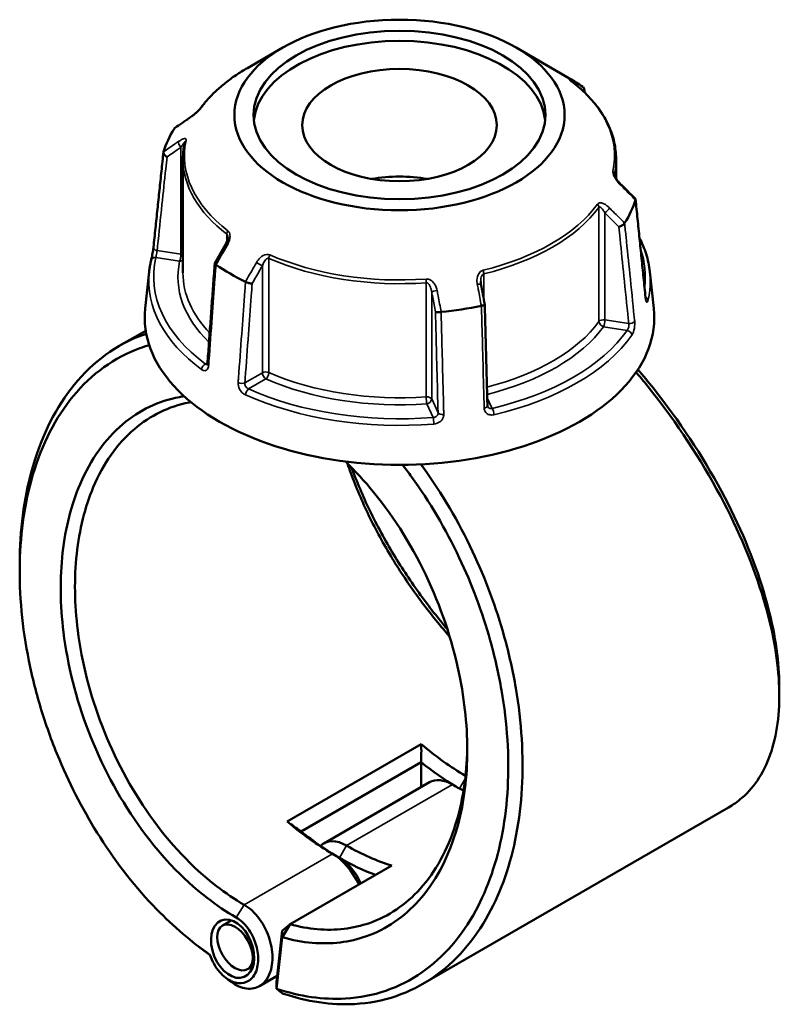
# Model space of a CAD drawing. Header units: millimetres. Extents: x 0 to 898, y 0 to 843.
# Tile 8 of 8: x 646 to 798, y 646 to 843. Entities that reach past the tile are written whole.
import ezdxf

# ---------------------------------------------------------------- set-up
doc = ezdxf.new("R2010")
doc.units = ezdxf.units.MM
doc.layers.add('Visible (ANSI)', color=7, linetype='Continuous', lineweight=50)
doc.layers.add('Visible Narrow (ANSI)', color=7, linetype='Continuous', lineweight=35)

msp = doc.modelspace()

# ---------------------------------------------------------------- linework, layer by layer
at = {"layer": 'Visible (ANSI)'}
for p, q in [((698.362, 837.268), (691.282, 833.181)), ((745.094, 837.268), (755.638, 831.181)), ((678.378, 815.025), (678.378, 792.175)), ((765.078, 815.025), (765.078, 811.07)), ((671.62, 792.407), (670.826, 785.015)), ((771.837, 792.407), (772.631, 785.015)), ((670.929, 780.586), (665.648, 777.537)), ((726.093, 697.809), (699.258, 682.316)), ((702.026, 680.335), (726.086, 694.226)), ((726.059, 689.2), (726.059, 694.179)), ((727.737, 690.169), (706.56, 677.942)), ((787.557, 685.109), (726.399, 649.799)), ((699.841, 661.745), (720.193, 673.495)), ((688.047, 662.52), (686.276, 661.497)), ((698.235, 660.428), (697.087, 650.179)), ((698.235, 660.428), (699.841, 661.745)), ((698.261, 659.141), (698.235, 660.428)), ((697.108, 648.85), (698.261, 659.141)), ((692.407, 653.351), (691.336, 652.732)), ((697.223, 651.398), (693.697, 649.362)), ((697.087, 650.179), (697.108, 648.85))]:
    msp.add_line(p, q, dxfattribs=at)
for centre, major_axis, ratio in [((721.728, 823.778), (-33.044, 0), 0.5773503), ((721.728, 823.778), (-29.214, 0), 0.5773503), ((721.728, 821.749), (-19.476, 0), 0.5773503), ((688.329, 656.84), (2.289, -5.647), 0.6499547), ((688.806, 657.115), (2.53, -4.382), 0.5773503)]:
    msp.add_ellipse(centre, major_axis=major_axis, ratio=ratio, dxfattribs=at)
for centre, major_axis, ratio, start_param, end_param in [((721.728, 821.749), (-29.214, 0), 0.5773503, 3.2017829, 6.222995), ((721.728, 811.603), (47.956, 0), 0.5773503, 0.6985143, 0.7853982), ((11610.199, -9786.587), (-14659.48, 6096.576), 0.7811628, 5.8147772, 5.8150554), ((721.728, 811.603), (-47.956, 0), 0.5773503, 5.9345021, 6.1082698), ((721.728, 800.201), (19.476, 0), 0.5773503, 1.2803998, 1.8611928), ((-9902.411, -6548.038), (-14206.863, 6689.778), 0.7840642, 4.284142, 4.2844201), ((721.728, 811.603), (47.956, 0), 0.5773503, 5.9345021, 6.1082698), ((8659.109, -3844.837), (-7989.022, -13837.393), 0.5773851, 4.7102262, 4.7104941), ((721.728, 811.603), (-47.956, 0), 0.5773503, 0.6985143, 0.872282), ((-2142.292, -2125.515), (-2406.32, 15560.051), 0.2116445, 4.867783, 4.8680464), ((721.728, 783.194), (51, 0), 0.5773503, 3.0796893, 6.3450887), ((721.728, 811.603), (-47.956, 0), 0.5773503, 1.7457119, 1.9194796), ((735.146, 736.256), (-27.5, 47.631), 0.5773503, 2.1212537, 2.3511153), ((733.732, 735.439), (28.5, -49.363), 0.5773503, 5.3062676, 5.4800857), ((732.317, 682.236), (-4.58, 7.933), 0.5773503, 5.4977871, 6.2831853), ((732.317, 734.623), (27.5, -47.631), 0.5773503, 5.4977872, 5.5551949), ((708.311, 720.763), (27.5, -47.631), 0.5773503, 5.2628463, 5.4977872), ((709.725, 721.579), (-28.5, 49.363), 0.5773503, 2.164675, 2.3561945), ((711.14, 670.009), (-4.58, 7.933), 0.5773503, 5.4977871, 6.4360615), ((711.14, 722.396), (-27.5, 47.631), 0.5773503, 2.3561945, 2.5911353), ((708.311, 668.376), (4.58, -7.933), 0.5773503, 1.405445, 2.3561945), ((709.725, 669.193), (-3.58, 6.201), 0.5773503, 4.5002247, 5.4977872), ((709.725, 721.579), (28.5, -49.363), 0.5773503, 5.4977872, 5.6779718)]:
    msp.add_ellipse(centre, major_axis=major_axis, ratio=ratio, start_param=start_param, end_param=end_param, dxfattribs=at)
for points, knots in [([(691.282, 833.181), (690.493, 832.725), (689.734, 832.251), (688.277, 831.269), (687.58, 830.761), (686.254, 829.714), (685.625, 829.174), (684.437, 828.066), (683.879, 827.498), (682.838, 826.334), (682.355, 825.739), (681.911, 825.132)], [3.14159265, 3.14159265, 3.14159265, 3.14159265, 3.21871647, 3.21871647, 3.29584029, 3.29584029, 3.37296411, 3.37296411, 3.45008793, 3.45008793, 3.52721175, 3.52721175, 3.52721175, 3.52721175]), ([(756.116, 830.567), (756.064, 830.606), (756.018, 830.642), (755.941, 830.703), (755.909, 830.729), (755.863, 830.768), (755.848, 830.781), (755.846, 830.783), (755.846, 830.783), (755.846, 830.783)], [0, 0, 0, 0, 0.027602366, 0.027602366, 0.055204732, 0.055204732, 0.082807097, 0.082807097, 0.085029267, 0.085029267, 0.085029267, 0.085029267]), ([(765.078, 815.025), (765.078, 816.155), (764.951, 817.285), (764.447, 819.519), (764.071, 820.623), (763.08, 822.784), (762.465, 823.84), (761.013, 825.888), (760.176, 826.88), (758.295, 828.786), (757.252, 829.699), (756.116, 830.567)], [0.78539816, 0.78539816, 0.78539816, 0.78539816, 0.91488186, 0.91488186, 1.04436556, 1.04436556, 1.17384925, 1.17384925, 1.30333295, 1.30333295, 1.43281665, 1.43281665, 1.43281665, 1.43281665]), ([(758.585, 828.47), (758.604, 828.503), (758.621, 828.537), (758.682, 828.675), (758.708, 828.783), (758.714, 828.991), (758.694, 829.09), (758.61, 829.264), (758.549, 829.338), (758.47, 829.396)], [0.02672899, 0.02672899, 0.02672899, 0.02672899, 0.03923257, 0.03923257, 0.07795414, 0.07795414, 0.11654258, 0.11654258, 0.15358688, 0.15358688, 0.15358688, 0.15358688]), ([(681.911, 825.132), (681.893, 825.108), (681.868, 825.076), (681.799, 824.993), (681.753, 824.939), (681.633, 824.808), (681.556, 824.728), (681.367, 824.54), (681.251, 824.43), (680.975, 824.179), (680.812, 824.039), (680.491, 823.774), (680.332, 823.649), (680.045, 823.433), (679.915, 823.34), (679.792, 823.255)], [0, 0, 0, 0, 0.02448736, 0.02448736, 0.05566303, 0.05566303, 0.09536839, 0.09536839, 0.14762195, 0.14762195, 0.21670515, 0.21670515, 0.28578835, 0.28578835, 0.345416, 0.345416, 0.345416, 0.345416]), ([(678.725, 818.256), (678.679, 818.042), (678.637, 817.828), (678.564, 817.398), (678.531, 817.183), (678.476, 816.753), (678.453, 816.537), (678.416, 816.105), (678.402, 815.89), (678.383, 815.457), (678.378, 815.241), (678.378, 815.025)], [3.80317111, 3.80317111, 3.80317111, 3.80317111, 3.82793505, 3.82793505, 3.85269899, 3.85269899, 3.87746293, 3.87746293, 3.90222688, 3.90222688, 3.92699082, 3.92699082, 3.92699082, 3.92699082]), ([(672.476, 797.295), (672.61, 798.565), (672.744, 799.834), (673.012, 802.373), (673.146, 803.642), (673.414, 806.181), (673.548, 807.45), (673.816, 809.989), (673.95, 811.258), (674.218, 813.797), (674.352, 815.066), (674.486, 816.335)], [1.2046153, 1.2046153, 1.2046153, 1.2046153, 1.6804385, 1.6804385, 2.1562616, 2.1562616, 2.6320847, 2.6320847, 3.1079078, 3.1079078, 3.5837309, 3.5837309, 3.5837309, 3.5837309]), ([(675.191, 815.386), (675.19, 815.387), (675.188, 815.388), (675.073, 815.452), (674.965, 815.527), (674.775, 815.695), (674.693, 815.786), (674.566, 815.973), (674.522, 816.068), (674.478, 816.249), (674.478, 816.332), (674.5, 816.406)], [-0.15370455, -0.15370455, -0.15370455, -0.15370455, -0.15322941, -0.15322941, -0.11408812, -0.11408812, -0.07545685, -0.07545685, -0.03695811, -0.03695811, 0, 0, 0, 0]), ([(765.927, 810.011), (765.801, 810.136), (765.678, 810.27), (765.442, 810.55), (765.33, 810.696), (765.125, 810.991), (765.031, 811.142), (764.918, 811.353), (764.885, 811.419), (764.835, 811.531), (764.816, 811.578), (764.775, 811.688), (764.758, 811.747), (764.743, 811.815), (764.74, 811.835), (764.739, 811.849), (764.739, 811.851), (764.739, 811.851)], [0, 0, 0, 0, 0.06411837, 0.06411837, 0.12823675, 0.12823675, 0.19235512, 0.19235512, 0.22276405, 0.22276405, 0.24628627, 0.24628627, 0.28310596, 0.28310596, 0.30675646, 0.30675646, 0.31680187, 0.31680187, 0.31680187, 0.31680187]), ([(768.917, 807.032), (768.934, 807.014), (768.948, 806.995), (768.979, 806.923), (768.979, 806.865), (768.957, 806.799)], [-0.053539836, -0.053539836, -0.053539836, -0.053539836, -0.036958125, -0.036958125, 0, 0, 0, 0]), ([(770.982, 787.262), (770.848, 788.572), (770.714, 789.882), (770.446, 792.503), (770.312, 793.813), (770.044, 796.433), (769.91, 797.744), (769.642, 800.364), (769.508, 801.674), (769.24, 804.294), (769.106, 805.605), (768.972, 806.915)], [1.2046153, 1.2046153, 1.2046153, 1.2046153, 1.6802146, 1.6802146, 2.1558138, 2.1558138, 2.6314131, 2.6314131, 3.1070123, 3.1070123, 3.5826116, 3.5826116, 3.5826116, 3.5826116]), ([(766.79, 802.129), (766.748, 802.058), (766.686, 801.984), (766.527, 801.835), (766.43, 801.762), (766.216, 801.627), (766.101, 801.567), (765.864, 801.465), (765.744, 801.425), (765.628, 801.397), (765.627, 801.397), (765.626, 801.396)], [-0.153587, -0.153587, -0.153587, -0.153587, -0.11654264, -0.11654264, -0.07795404, -0.07795404, -0.03923264, -0.03923264, 0, 0, 0.00047623, 0.00047623, 0.00047623, 0.00047623]), ([(687.353, 799.237), (687.353, 799.164), (687.347, 799.08), (687.321, 798.902), (687.302, 798.807), (687.251, 798.614), (687.219, 798.514), (687.146, 798.315), (687.103, 798.215), (687.009, 798.016), (686.958, 797.918), (686.902, 797.822)], [0.13801183, 0.13801183, 0.13801183, 0.13801183, 0.17949263, 0.17949263, 0.22097343, 0.22097343, 0.26245423, 0.26245423, 0.30393503, 0.30393503, 0.34541583, 0.34541583, 0.34541583, 0.34541583]), ([(769.768, 799.131), (770.302, 798.099), (770.74, 797.047), (771.455, 794.803), (771.708, 793.608), (771.837, 792.407)], [5.20761365, 5.20761365, 5.20761365, 5.20761365, 5.31604109, 5.31604109, 5.43588379, 5.43588379, 5.43588379, 5.43588379]), ([(672.012, 794.67), (672.035, 794.767), (672.062, 794.888), (672.125, 795.176), (672.16, 795.346), (672.231, 795.709), (672.267, 795.903), (672.335, 796.292), (672.367, 796.486), (672.422, 796.854), (672.445, 797.027), (672.468, 797.222), (672.472, 797.259), (672.476, 797.295)], [0, 0, 0, 0, 0.05596137, 0.05596137, 0.11691794, 0.11691794, 0.17857848, 0.17857848, 0.2397459, 0.2397459, 0.2998994, 0.2998994, 0.31481354, 0.31481354, 0.31481354, 0.31481354]), ([(671.62, 792.407), (671.636, 792.558), (671.654, 792.71), (671.695, 793.012), (671.717, 793.164), (671.765, 793.466), (671.791, 793.617), (671.848, 793.918), (671.878, 794.069), (671.942, 794.37), (671.976, 794.52), (672.012, 794.67)], [2.418097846, 2.418097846, 2.418097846, 2.418097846, 2.433220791, 2.433220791, 2.448343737, 2.448343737, 2.463466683, 2.463466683, 2.478589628, 2.478589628, 2.493712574, 2.493712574, 2.493712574, 2.493712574]), ([(684.746, 794.081), (684.648, 792.741), (684.551, 791.4), (684.355, 788.719), (684.258, 787.379), (684.062, 784.698), (683.965, 783.357), (683.769, 780.676), (683.672, 779.336), (683.476, 776.655), (683.379, 775.314), (683.281, 773.974)], [0.5744086, 0.5744086, 0.5744086, 0.5744086, 1.048029, 1.048029, 1.5216494, 1.5216494, 1.9952698, 1.9952698, 2.4688902, 2.4688902, 2.9425106, 2.9425106, 2.9425106, 2.9425106]), ([(684.987, 793.808), (684.908, 793.859), (684.846, 793.908), (684.763, 794.002), (684.743, 794.045), (684.747, 794.094), (684.751, 794.106), (684.757, 794.117)], [-0.153586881, -0.153586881, -0.153586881, -0.153586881, -0.116542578, -0.116542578, -0.077954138, -0.077954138, -0.064730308, -0.064730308, -0.064730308, -0.064730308]), ([(692.233, 790.042), (692.232, 790.042), (692.231, 790.042), (692.146, 790.039), (692.046, 790.046), (691.827, 790.076), (691.709, 790.101), (691.465, 790.164), (691.341, 790.204), (691.109, 790.292), (691.003, 790.34), (690.909, 790.39)], [-0.15370455, -0.15370455, -0.15370455, -0.15370455, -0.15322931, -0.15322931, -0.11408808, -0.11408808, -0.07545666, -0.07545666, -0.03695806, -0.03695806, 0, 0, 0, 0]), ([(738.041, 789.881), (738.034, 789.916), (738.028, 789.952), (738.017, 790.023), (738.013, 790.059), (738.004, 790.13), (738.001, 790.165), (737.996, 790.236), (737.994, 790.271), (737.991, 790.34), (737.99, 790.375), (737.99, 790.41)], [0, 0, 0, 0, 0.014604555, 0.014604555, 0.02920911, 0.02920911, 0.043813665, 0.043813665, 0.05841822, 0.05841822, 0.073022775, 0.073022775, 0.073022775, 0.073022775]), ([(771.057, 786.83), (771.057, 786.83), (771.055, 786.835), (771.047, 786.861), (771.039, 786.89), (771.02, 786.977), (771.009, 787.041), (770.993, 787.161), (770.987, 787.21), (770.982, 787.262)], [0.20812264, 0.20812264, 0.20812264, 0.20812264, 0.22489111, 0.22489111, 0.25432414, 0.25432414, 0.2919232, 0.2919232, 0.31481354, 0.31481354, 0.31481354, 0.31481354]), ([(738.802, 785.852), (738.804, 785.841), (738.801, 785.83), (738.78, 785.793), (738.744, 785.766), (738.627, 785.709), (738.548, 785.681), (738.36, 785.63), (738.253, 785.606), (738.137, 785.586)], [-0.13080495, -0.13080495, -0.13080495, -0.13080495, -0.11408813, -0.11408813, -0.07545688, -0.07545688, -0.03695812, -0.03695812, 0, 0, 0, 0]), ([(739.335, 765.565), (739.299, 766.917), (739.264, 768.269), (739.193, 770.973), (739.157, 772.325), (739.086, 775.029), (739.051, 776.381), (738.98, 779.085), (738.944, 780.437), (738.873, 783.141), (738.838, 784.493), (738.802, 785.845)], [1.2046153, 1.2046153, 1.2046153, 1.2046153, 1.675075, 1.675075, 2.1455347, 2.1455347, 2.6159944, 2.6159944, 3.0864541, 3.0864541, 3.5569137, 3.5569137, 3.5569137, 3.5569137]), ([(730.049, 784.335), (729.927, 784.318), (729.804, 784.306), (729.561, 784.291), (729.445, 784.289), (729.237, 784.295), (729.147, 784.303), (729.003, 784.328), (728.95, 784.346), (728.919, 784.367), (728.918, 784.367), (728.918, 784.367)], [-0.15358698, -0.15358698, -0.15358698, -0.15358698, -0.11654263, -0.11654263, -0.07795405, -0.07795405, -0.03923263, -0.03923263, 0, 0, 0.00047625, 0.00047625, 0.00047625, 0.00047625]), ([(671.034, 779.977), (670.789, 779.894), (670.546, 779.808), (665.06, 777.791), (660.395, 774.392), (653.018, 765.346), (650.219, 759.83), (646.737, 747.966), (645.841, 741.798), (645.719, 735.3), (645.71, 734.778), (645.705, 734.254), (645.705, 733.727)], [0.6546326, 0.6546326, 0.6546326, 0.6546326, 0.6713834, 0.6713834, 1.034028, 1.034028, 1.377619, 1.377619, 1.6804056, 1.6804056, 1.6804056, 1.704742, 1.704742, 1.704742, 1.704742]), ([(683.775, 655.652), (680.09, 658.202), (676.502, 661.266), (669.003, 668.993), (665.181, 673.857), (658.682, 684.037), (655.936, 689.282), (652.297, 697.934), (651.105, 701.207), (649.064, 707.819), (648.213, 711.157), (646.873, 717.82), (646.382, 721.146), (645.774, 727.708), (645.655, 730.945), (645.724, 734.1), (645.861, 740.412), (646.751, 746.395), (650.173, 757.888), (652.91, 763.222), (660.099, 771.956), (664.635, 775.228), (670.349, 777.306), (670.983, 777.512), (671.625, 777.696)], [-3.0557292, -3.0557292, -3.0557292, -3.0557292, -2.8238073, -2.8238073, -2.5433475, -2.5433475, -2.2859788, -2.2859788, -2.1345855, -2.1345855, -1.9831922, -1.9831922, -1.8317989, -1.8317989, -1.6804056, -1.6804056, -1.6804056, -1.377619, -1.377619, -1.034028, -1.034028, -0.6713834, -0.6713834, -0.6267685, -0.6267685, -0.6267685, -0.6267685]), ([(683.281, 773.974), (683.278, 773.926), (683.272, 773.885), (683.258, 773.818), (683.25, 773.793), (683.237, 773.761), (683.233, 773.753), (683.233, 773.753)], [0, 0, 0, 0, 0.031458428, 0.031458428, 0.062916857, 0.062916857, 0.093079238, 0.093079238, 0.093079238, 0.093079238]), ([(797.752, 709.324), (797.752, 710.217), (797.727, 711.128), (797.676, 712.056), (797.4, 717.067), (796.372, 722.571), (792.671, 734.843), (789.796, 741.679), (782.359, 755.557), (777.715, 762.587), (771.533, 770.336), (770.5, 771.584), (769.45, 772.807)], [1.4331936, 1.4331936, 1.4331936, 1.4331936, 1.4892735, 1.4892735, 1.4892735, 1.7920905, 1.7920905, 2.1356112, 2.1356112, 2.4982224, 2.4982224, 2.5692374, 2.5692374, 2.5692374, 2.5692374]), ([(769.093, 772.276), (770.053, 771.144), (770.999, 769.994), (777.257, 762.128), (782.035, 754.868), (789.67, 740.554), (792.612, 733.514), (796.382, 720.892), (797.419, 715.238), (797.684, 710.099), (797.816, 707.529), (797.756, 705.088), (797.253, 700.515), (796.811, 698.385), (795.554, 694.483), (794.74, 692.712), (792.759, 689.569), (791.592, 688.197), (789.424, 686.31), (788.521, 685.666), (787.557, 685.11)], [-2.5614505, -2.5614505, -2.5614505, -2.5614505, -2.4982224, -2.4982224, -2.1356112, -2.1356112, -1.7920905, -1.7920905, -1.4892735, -1.4892735, -1.4892735, -1.337865, -1.337865, -1.1864566, -1.1864566, -1.0350481, -1.0350481, -0.8836396, -0.8836396, -0.7881664, -0.7881664, -0.7881664, -0.7881664]), ([(678.611, 767.469), (678.302, 767.422), (677.995, 767.369), (675.599, 766.914), (673.589, 766.255), (669.79, 764.433), (668, 763.27), (664.575, 760.375), (662.959, 758.608), (660.092, 754.592), (658.841, 752.343), (656.043, 745.799), (654.86, 741.138), (654.298, 736.118), (653.736, 731.098), (653.794, 725.721), (655.28, 713.645), (656.981, 706.899), (662.022, 693.755), (665.408, 687.379), (673.489, 675.93), (678.215, 670.903), (685.128, 665.548), (687.07, 664.239), (689.031, 663.106)], [-2.6004367, -2.6004367, -2.6004367, -2.6004367, -2.5757088, -2.5757088, -2.4062161, -2.4062161, -2.2367234, -2.2367234, -2.0551872, -2.0551872, -1.8736509, -1.8736509, -1.5707963, -1.5707963, -1.5707963, -1.2679417, -1.2679417, -0.9048692, -0.9048692, -0.5307408, -0.5307408, -0.1459544, -0.1459544, 0, 0, 0, 0]), ([(690.639, 665.652), (688.757, 666.739), (686.893, 667.995), (680.257, 673.13), (675.718, 677.946), (667.942, 688.928), (664.676, 695.048), (659.796, 707.686), (658.138, 714.182), (656.666, 725.832), (656.59, 731.028), (657.113, 735.887), (657.637, 740.745), (658.759, 745.264), (661.436, 751.618), (662.637, 753.803), (665.392, 757.711), (666.948, 759.432), (670.25, 762.256), (671.977, 763.392), (675.647, 765.175), (677.59, 765.822), (679.734, 766.239), (679.856, 766.261), (679.978, 766.283)], [0, 0, 0, 0, 0.1459544, 0.1459544, 0.5307408, 0.5307408, 0.9048692, 0.9048692, 1.2679417, 1.2679417, 1.5707963, 1.5707963, 1.5707963, 1.8736509, 1.8736509, 2.0551872, 2.0551872, 2.2367234, 2.2367234, 2.4062161, 2.4062161, 2.5757088, 2.5757088, 2.5858942, 2.5858942, 2.5858942, 2.5858942]), ([(739.373, 765.389), (739.369, 765.398), (739.365, 765.407), (739.358, 765.427), (739.354, 765.438), (739.348, 765.46), (739.345, 765.471), (739.341, 765.496), (739.339, 765.509), (739.336, 765.536), (739.335, 765.55), (739.335, 765.565)], [0.24445822, 0.24445822, 0.24445822, 0.24445822, 0.258529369, 0.258529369, 0.272600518, 0.272600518, 0.286671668, 0.286671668, 0.300742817, 0.300742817, 0.314813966, 0.314813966, 0.314813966, 0.314813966]), ([(722.326, 753.751), (722.945, 752.955), (723.553, 752.145), (727.758, 746.354), (730.982, 740.889), (736.22, 729.802), (738.306, 724.222), (740.82, 715.258), (741.577, 711.915), (742.728, 705.263), (743.122, 701.953), (743.536, 695.442), (743.556, 692.24), (743.223, 686.018), (742.869, 682.998), (742.333, 680.104), (741.26, 674.315), (739.453, 669.031), (734.194, 659.332), (730.552, 655.139), (721.751, 648.996), (716.517, 647.197), (706.478, 646.618), (701.811, 647.286), (697.108, 648.85)], [-2.6761061, -2.6761061, -2.6761061, -2.6761061, -2.630053, -2.630053, -2.3523018, -2.3523018, -2.0949074, -2.0949074, -1.9434989, -1.9434989, -1.7920905, -1.7920905, -1.640682, -1.640682, -1.4892735, -1.4892735, -1.4892735, -1.1864566, -1.1864566, -0.842243, -0.842243, -0.4777172, -0.4777172, -0.1887605, -0.1887605, -0.1887605, -0.1887605]), ([(698.261, 659.141), (700.287, 658.568), (702.3, 658.197), (708.072, 657.715), (711.733, 658.161), (717.093, 660.054), (718.98, 661.012), (722.503, 663.413), (724.139, 664.857), (727.219, 668.307), (728.641, 670.346), (731.097, 674.869), (732.131, 677.351), (734.324, 684.454), (735.105, 689.397), (735.262, 694.621), (735.418, 699.846), (734.949, 705.35), (732.59, 717.524), (730.432, 724.205), (724.566, 736.978), (720.813, 743.041), (714.741, 750.478), (712.848, 752.534), (710.888, 754.418)], [-2.9142727, -2.9142727, -2.9142727, -2.9142727, -2.764311, -2.764311, -2.476217, -2.476217, -2.30675, -2.30675, -2.1372829, -2.1372829, -1.9557219, -1.9557219, -1.7741609, -1.7741609, -1.4715087, -1.4715087, -1.4715087, -1.1688566, -1.1688566, -0.8058694, -0.8058694, -0.4319915, -0.4319915, -0.2743565, -0.2743565, -0.2743565, -0.2743565]), ([(698.305, 647.914), (703.215, 646.243), (708.093, 645.52), (718.481, 646.093), (723.86, 647.92), (732.918, 654.184), (736.675, 658.467), (742.112, 668.393), (743.99, 673.807), (745.112, 679.747), (745.673, 682.717), (746.047, 685.817), (746.409, 692.209), (746.398, 695.5), (745.99, 702.198), (745.594, 705.605), (744.425, 712.455), (743.653, 715.9), (741.081, 725.142), (738.941, 730.901), (733.554, 742.351), (730.232, 748), (726.338, 753.376), (726.163, 753.615), (725.988, 753.852)], [0.1836005, 0.1836005, 0.1836005, 0.1836005, 0.4777172, 0.4777172, 0.842243, 0.842243, 1.1864566, 1.1864566, 1.4892735, 1.4892735, 1.4892735, 1.640682, 1.640682, 1.7920905, 1.7920905, 1.9434989, 1.9434989, 2.0949074, 2.0949074, 2.3523018, 2.3523018, 2.630053, 2.630053, 2.6430102, 2.6430102, 2.6430102, 2.6430102]), ([(711.326, 753.998), (711.537, 753.364), (711.759, 752.728), (713.012, 749.271), (714.228, 746.407), (717.008, 740.678), (718.572, 737.814), (721.882, 732.366), (723.609, 729.776), (727.272, 724.751), (729.207, 722.316), (731.402, 719.782), (731.586, 719.572), (731.77, 719.363)], [-1.30909497, -1.30909497, -1.30909497, -1.30909497, -1.26794169, -1.26794169, -1.08640544, -1.08640544, -0.90486919, -0.90486919, -0.73537651, -0.73537651, -0.56588384, -0.56588384, -0.55049881, -0.55049881, -0.55049881, -0.55049881]), ([(731.308, 720.836), (729.444, 723.034), (727.648, 725.321), (724.041, 730.289), (722.252, 732.985), (718.826, 738.651), (717.21, 741.628), (714.391, 747.477), (713.176, 750.35), (712.149, 753.176)], [0.58307132, 0.58307132, 0.58307132, 0.58307132, 0.73537651, 0.73537651, 0.90486919, 0.90486919, 1.08640544, 1.08640544, 1.26187355, 1.26187355, 1.26187355, 1.26187355]), ([(735.287, 697.313), (735.282, 696.82), (735.271, 696.329), (735.255, 695.841), (735.085, 690.803), (734.31, 686.044), (732.164, 679.218), (731.157, 676.834), (728.77, 672.498), (727.391, 670.545), (724.41, 667.244), (722.828, 665.866), (719.428, 663.575), (717.609, 662.664), (712.445, 660.867), (708.924, 660.451), (703.489, 660.918), (701.671, 661.246), (699.841, 661.745)], [1.4421718, 1.4421718, 1.4421718, 1.4421718, 1.4715087, 1.4715087, 1.4715087, 1.7741609, 1.7741609, 1.9557219, 1.9557219, 2.1372829, 2.1372829, 2.30675, 2.30675, 2.476217, 2.476217, 2.764311, 2.764311, 2.9054762, 2.9054762, 2.9054762, 2.9054762]), ([(687.973, 650.245), (687.997, 650.227), (688.021, 650.209), (689.038, 649.449), (690.096, 648.991), (692.108, 648.742), (693.063, 648.946), (694.369, 649.789), (694.813, 650.235), (695.177, 650.786), (695.541, 651.337), (695.826, 651.992), (696.32, 653.9), (696.379, 655.276), (695.982, 658.061), (695.551, 659.462), (694.221, 662.198), (693.275, 663.502), (691.705, 664.949), (691.177, 665.342), (690.639, 665.652)], [-3.2826965, -3.2826965, -3.2826965, -3.2826965, -3.2709909, -3.2709909, -2.7840076, -2.7840076, -2.3010087, -2.3010087, -1.9991344, -1.9991344, -1.9991344, -1.6972601, -1.6972601, -1.2142613, -1.2142613, -0.754496, -0.754496, -0.2416885, -0.2416885, 0, 0, 0, 0]), ([(689.031, 663.106), (689.438, 662.872), (689.838, 662.576), (691.03, 661.488), (691.755, 660.509), (692.797, 658.429), (693.147, 657.352), (693.498, 655.182), (693.479, 654.091), (693.128, 652.558), (692.917, 652.025), (692.641, 651.573), (692.364, 651.122), (692.021, 650.751), (690.999, 650.042), (690.241, 649.858), (688.631, 650.036), (687.78, 650.401), (686.079, 651.68), (685.246, 652.659), (684.274, 654.383), (683.994, 655.01), (683.775, 655.652)], [0, 0, 0, 0, 0.2416885, 0.2416885, 0.754496, 0.754496, 1.2142613, 1.2142613, 1.6972601, 1.6972601, 1.9991344, 1.9991344, 1.9991344, 2.3010087, 2.3010087, 2.7840076, 2.7840076, 3.2709909, 3.2709909, 3.8218289, 3.8218289, 4.1046277, 4.1046277, 4.1046277, 4.1046277]), ([(698.261, 659.141), (698.524, 659.575), (698.787, 660.009), (699.314, 660.877), (699.578, 661.311), (699.841, 661.745)], [-0.3050467, -0.3050467, -0.3050467, -0.3050467, -0.15256078, -0.15256078, 0, 0, 0, 0]), ([(698.305, 647.914), (698.106, 648.07), (697.907, 648.226), (697.508, 648.538), (697.308, 648.694), (697.108, 648.85)], [-0.26552249, -0.26552249, -0.26552249, -0.26552249, -0.13277778, -0.13277778, 0, 0, 0, 0])]:
    msp.add_open_spline(points, degree=3, knots=knots, dxfattribs=at)
for points in [[(758.47, 829.396), (758.464, 829.4), (758.459, 829.404), (758.453, 829.408)], [(758.709, 828.962), (758.727, 828.742), (758.744, 828.522), (758.762, 828.302)], [(676.667, 821.076), (676.664, 821.072), (676.661, 821.067), (676.658, 821.062)], [(676.667, 821.076), (676.693, 821.116), (676.728, 821.15), (676.769, 821.178)], [(674.504, 816.421), (674.503, 816.416), (674.501, 816.411), (674.5, 816.406)], [(768.953, 806.784), (768.954, 806.789), (768.956, 806.794), (768.957, 806.799)], [(766.79, 802.129), (766.793, 802.134), (766.796, 802.138), (766.799, 802.143)], [(684.987, 793.808), (684.993, 793.805), (684.998, 793.801), (685.004, 793.797)], [(690.889, 790.4), (690.895, 790.397), (690.902, 790.393), (690.909, 790.39)], [(738.113, 785.581), (738.121, 785.583), (738.129, 785.585), (738.137, 785.586)], [(730.049, 784.335), (730.057, 784.336), (730.066, 784.337), (730.074, 784.338)], [(645.705, 732.375), (645.705, 732.826), (645.705, 733.276), (645.705, 733.727)], [(797.752, 709.324), (797.752, 708.717), (797.752, 708.109), (797.752, 707.501)], [(726.093, 697.809), (726.103, 696.613), (726.1, 695.418), (726.086, 694.226)], [(699.258, 682.316), (700.175, 681.644), (701.099, 680.983), (702.026, 680.335)], [(682.364, 656.642), (682.02, 656.904), (681.677, 657.166), (681.334, 657.427)], [(682.364, 656.642), (682.841, 656.278), (683.321, 655.922), (683.802, 655.574)], [(687.973, 650.245), (687.63, 650.507), (687.286, 650.769), (686.943, 651.031)]]:
    msp.add_open_spline(points, degree=3, dxfattribs=at)
for points, weights in [([(726.086, 694.226), (726.073, 694.203), (726.059, 694.179)], [1.1693365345, 1.16933031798, 1.16932396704]), ([(702.053, 680.319), (702.04, 680.327), (702.026, 680.335)], [1.16932396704, 1.16933031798, 1.1693365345])]:
    msp.add_rational_spline(points, weights, degree=2, dxfattribs=at)
at = {"layer": 'Visible Narrow (ANSI)'}
for p, q in [((677.977, 817.301), (677.977, 795.895)), ((764.747, 811.799), (764.747, 811.934)), ((761.66, 805.284), (761.66, 782.434)), ((762.84, 782.767), (762.84, 804.172)), ((687.151, 799.93), (687.151, 798.332)), ((677.977, 795.895), (673.211, 796.633)), ((672.984, 795.254), (677.718, 794.521)), ((695.583, 772.212), (695.583, 795.062)), ((694.273, 793.565), (694.273, 772.16)), ((738.601, 786.915), (738.601, 791.971)), ((727.082, 790.189), (727.082, 767.339)), ((728.172, 766.915), (728.172, 788.32)), ((767.606, 782.03), (762.84, 782.767)), ((762.581, 781.393), (767.315, 780.661)), ((683.294, 774.149), (682.888, 773.915)), ((694.273, 772.16), (690.784, 770.145)), ((691.514, 768.934), (694.98, 770.935)), ((729.449, 764.164), (728.172, 766.915)), ((740.259, 765.039), (739.294, 767.118)), ((727.206, 765.949), (728.474, 763.216)), ((733.745, 688.921), (734.884, 690.895)), ((711.14, 677.488), (732.317, 689.715)), ((709.725, 675.039), (711.14, 677.488)), ((708.311, 675.855), (690.639, 665.652)), ((709.725, 675.039), (708.311, 675.855)), ((689.031, 663.106), (690.639, 665.652))]:
    msp.add_line(p, q, dxfattribs=at)
for centre, major_axis, ratio, start_param, end_param in [((721.728, 815.603), (43.057, 0), 0.5773503, 2.3561945, 2.7418136), ((755.509, 829.772), (0.607, 0.795), 0.6512731, 0, 0.0791919), ((721.728, 815.603), (43.057, 0), 0.5773503, 6.1593656, 6.9306038), ((755.69, 829.84), (0.497, 0.868), 0.8164947, 5.5909163, 6.2143603), ((682.718, 824.542), (-0.807, 0.591), 0.7521134, 6.0009627, 6.2831853), ((680.358, 822.431), (-0.566, 0.824), 0.557115, 0, 0.2527202), ((678.236, 817.858), (-0.566, 0.824), 0.557115, 0.3842372, 1.889275), ((721.728, 815.603), (-43.057, 0), 0.5773503, 6.1593656, 6.9306038), ((679.703, 818.045), (-0.978, 0.211), 0.8102456, 5.6707033, 6.2831853), ((721.728, 815.025), (-43.35, 0), 0.5773503, 0, 0.6474185), ((721.728, 815.025), (43.35, 0), 0.5773503, 6.1593656, 6.2831853), ((763.754, 812.005), (0.978, -0.211), 0.8102456, 0.1729162, 0.9583143), ((765.221, 809.303), (0.706, 0.708), 0.2576092, 5.732991, 6.2831853), ((721.728, 815.603), (-43.057, 0), 0.5773503, 1.9705754, 2.7418136), ((721.728, 815.025), (43.35, 0), 0.5773503, 5.112168, 5.8834062), ((760.739, 805.509), (-0.807, 0.591), 0.7521134, 3.6447682, 4.4301663), ((763.099, 804.73), (-0.706, -0.708), 0.2576092, 0.9548435, 2.4598813), ((687.948, 800.278), (0.607, 0.795), 0.6512731, 1.6499882, 2.4353864), ((673.47, 797.19), (-0.994, 0.105), 0.5936203, 0, 1.3706163), ((687.767, 797.321), (-0.865, 0.501), 0.0017704, 5.3936283, 6.2831853), ((721.728, 791.359), (49.209, 0), 0.5773503, 6.2054058, 6.4788735), ((721.728, 791.359), (-49.209, 0), 0.5773503, 6.1456672, 6.9443022), ((672.984, 794.437), (-0.972, 0.233), 0.8087883, 4.9038811, 6.2831853), ((721.728, 791.359), (-44.35, 0), 0.5773503, 6.1593656, 6.8190563), ((677.718, 795.338), (-0.153, -0.988), 0.2113249, 0.6319143, 2.2027106), ((677.718, 795.338), (0.978, -0.211), 0.8102456, 4.8853051, 5.6135457), ((677.718, 795.338), (-1, 0), 0.5773503, 3.990955, 4.4505896), ((696.186, 795.522), (-0.4, -0.916), 0.492453, 4.6522942, 5.4376924), ((721.728, 815.025), (43.35, 0), 0.5773503, 4.0649705, 4.8362087), ((721.728, 815.603), (-43.057, 0), 0.5773503, 0.9233778, 1.694616), ((693.565, 793.973), (-0.865, 0.501), 0.0017704, 3.7570734, 5.2621112), ((738.212, 792.502), (0.237, -0.972), 0.3177926, 0.9161026, 1.7015008), ((721.728, 790.614), (-50.205, 0), 0.5773503, 6.221282, 6.9443022), ((721.728, 792.175), (-43.35, 0), 0.5773503, 0, 0.5021301), ((726.959, 790.762), (-0.072, 0.997), 0.1008402, 4.0932818, 4.8786799), ((721.728, 790.614), (50.205, 0), 0.5773503, 6.1456672, 6.3450887), ((729.138, 788.47), (-0.983, -0.186), 0.1515234, 4.562691, 6.0677288), ((737.058, 789.695), (0.983, 0.186), 0.1515234, 0, 1.2895813), ((769.987, 787.16), (0.995, 0.102), 0.5566555, 6.0469779, 6.2831853), ((770.473, 786.648), (0.972, -0.233), 0.8087883, 0.2787585, 1.2285119), ((762.581, 782.209), (-1, 0), 0.5773503, 4.4505896, 5.8834062), ((762.581, 782.209), (0.153, 0.988), 0.2113249, 3.773507, 5.3443033), ((721.728, 792.175), (-43.35, 0), 0.5773503, 1.9865673, 2.7418136), ((721.728, 791.359), (44.35, 0), 0.5773503, 5.1191525, 5.8834062), ((721.728, 791.359), (49.209, 0), 0.5773503, 5.0984697, 5.8971046), ((762.581, 782.209), (0.807, -0.591), 0.7521134, 3.6447682, 5.2155645), ((767.315, 779.844), (-0.818, 0.576), 0.7563959, 3.7181962, 5.2017261), ((767.864, 782.587), (0.995, 0.102), 0.5566555, 4.3927873, 5.8801894), ((721.728, 790.614), (50.205, 0), 0.5773503, 5.0984697, 5.8971046), ((682.888, 773.098), (0.596, 0.803), 0.6444664, 0.8557592, 2.339289), ((684.279, 773.901), (-0.997, 0.073), 0.524643, 0, 0.7421181), ((694.98, 771.751), (-1, 0), 0.5773503, 4.0649705, 5.4977871), ((694.98, 771.751), (0.5, -0.866), 0.5773503, 3.9269908, 5.4977871), ((694.98, 771.751), (0.4, 0.916), 0.492453, 3.866896, 5.4376924), ((721.728, 791.359), (44.35, 0), 0.5773503, 4.0649705, 4.8362087), ((721.728, 792.175), (-43.35, 0), 0.5773503, 0.9233778, 1.694616), ((690.077, 770.554), (0.997, -0.073), 0.524643, 4.0504992, 5.5379013), ((691.514, 768.118), (-0.41, -0.912), 0.5013279, 3.8721145, 5.3556444), ((721.728, 791.359), (-49.209, 0), 0.5773503, 0.9096795, 1.7083144), ((721.728, 790.614), (50.205, 0), 0.5773503, 4.0512721, 4.8499071), ((727.206, 766.766), (1, 0), 0.5773503, 0.2617994, 1.694616), ((727.206, 766.766), (0.072, -0.997), 0.1008402, 4.0932818, 5.6640781), ((727.206, 766.766), (0.907, 0.421), 0.7886751, 4.3615096, 5.9323059), ((738.335, 765.539), (1, 0.026), 0.5061606, 5.0433355, 6.2831853), ((740.259, 764.223), (0.228, -0.974), 0.3074604, 1.0061095, 2.4896394), ((728.474, 762.4), (-0.08, 0.997), 0.1119295, 4.1796972, 5.663227), ((730.415, 764.313), (-1, -0.026), 0.5061606, 0.2475523, 1.7349544)]:
    msp.add_ellipse(centre, major_axis=major_axis, ratio=ratio, start_param=start_param, end_param=end_param, dxfattribs=at)
for points, knots in [([(756.234, 830.678), (756.076, 830.769), (755.944, 830.842), (755.764, 830.933), (755.705, 830.958), (755.656, 830.967), (755.65, 830.962), (755.673, 830.926), (755.705, 830.894), (755.803, 830.808), (755.859, 830.762), (755.971, 830.674), (756.02, 830.636), (756.073, 830.596)], [-0.34541583, -0.34541583, -0.34541583, -0.34541583, -0.25081718, -0.25081718, -0.17415567, -0.17415567, -0.12305037, -0.12305037, -0.06721438, -0.06721438, -0.02585168, -0.02585168, 0, 0, 0, 0]), ([(758.453, 829.408), (757.893, 829.729), (757.332, 830.05), (756.772, 830.371), (756.592, 830.473), (756.413, 830.576), (756.234, 830.678)], [-2.35712516, -2.35712516, -2.35712516, -2.35712516, -2.02110364, -2.02110364, -2.02110364, -1.91365631, -1.91365631, -1.91365631, -1.91365631]), ([(679.695, 823.15), (679.91, 823.298), (680.136, 823.465), (680.558, 823.798), (680.752, 823.959), (681.074, 824.241), (681.203, 824.358), (681.462, 824.604), (681.593, 824.734), (681.799, 824.953), (681.88, 825.044), (681.993, 825.181), (682.032, 825.231), (682.067, 825.278)], [-0.345416, -0.345416, -0.345416, -0.345416, -0.25131567, -0.25131567, -0.17440412, -0.17440412, -0.12292214, -0.12292214, -0.06721438, -0.06721438, -0.02585168, -0.02585168, 0, 0, 0, 0]), ([(676.658, 821.062), (677.425, 821.59), (678.192, 822.117), (678.959, 822.644), (679.204, 822.813), (679.449, 822.982), (679.695, 823.15)], [-2.35712517, -2.35712517, -2.35712517, -2.35712517, -2.02117844, -2.02117844, -2.02117844, -1.91365631, -1.91365631, -1.91365631, -1.91365631]), ([(677.539, 818.504), (677.293, 818.336), (677.048, 818.167), (676.803, 817.999), (676.036, 817.473), (675.27, 816.947), (674.504, 816.421)], [-2.73759944, -2.73759944, -2.73759944, -2.73759944, -2.63004523, -2.63004523, -2.63004523, -2.29413059, -2.29413059, -2.29413059, -2.29413059]), ([(679.001, 818.673), (679.027, 818.794), (679.02, 818.889), (678.889, 819.119), (678.612, 819.076), (678.062, 818.837), (677.806, 818.688), (677.539, 818.504)], [-0.34541683, -0.34541683, -0.34541683, -0.34541683, -0.28278882, -0.28278882, -0.11734182, -0.11734182, 0, 0, 0, 0]), ([(677.977, 817.301), (678.111, 817.505), (678.239, 817.692), (678.514, 818.065), (678.653, 818.226), (678.706, 818.211), (678.711, 818.208), (678.713, 818.201)], [0, 0, 0, 0, 0.11734182, 0.11734182, 0.28278882, 0.28278882, 0.30141453, 0.30141453, 0.30141453, 0.30141453]), ([(675.191, 815.386), (675.874, 815.856), (676.557, 816.325), (677.241, 816.795), (677.486, 816.963), (677.731, 817.132), (677.977, 817.301)], [2.33059696, 2.33059696, 2.33059696, 2.33059696, 2.63004523, 2.63004523, 2.63004523, 2.73759944, 2.73759944, 2.73759944, 2.73759944]), ([(673.211, 796.633), (673.242, 796.927), (673.273, 797.221), (673.597, 800.287), (673.89, 803.058), (674.182, 805.83), (674.435, 808.222), (674.687, 810.614), (675.024, 813.799), (675.107, 814.593), (675.191, 815.386)], [1.2046153, 1.2046153, 1.2046153, 1.2046153, 1.3148852, 1.3148852, 2.3538546, 2.3538546, 2.3538546, 3.2504903, 3.2504903, 3.5479736, 3.5479736, 3.5479736, 3.5479736]), ([(764.456, 812.532), (764.43, 812.411), (764.437, 812.258), (764.568, 811.653), (764.845, 811.145), (765.395, 810.377), (765.651, 810.079), (765.918, 809.812)], [-0.34541683, -0.34541683, -0.34541683, -0.34541683, -0.28278882, -0.28278882, -0.11734182, -0.11734182, 0, 0, 0, 0]), ([(765.918, 809.812), (766.163, 809.567), (766.409, 809.322), (766.654, 809.078), (767.42, 808.313), (768.186, 807.549), (768.953, 806.784)], [-3.24052102, -3.24052102, -3.24052102, -3.24052102, -3.13303835, -3.13303835, -3.13303835, -2.79705216, -2.79705216, -2.79705216, -2.79705216]), ([(768.957, 806.799), (769.051, 805.879), (769.145, 804.959), (769.492, 801.569), (769.744, 799.099), (769.997, 796.628), (770.289, 793.766), (770.582, 790.904), (770.905, 787.737), (770.936, 787.433), (770.967, 787.13)], [-3.5843211, -3.5843211, -3.5843211, -3.5843211, -3.2504903, -3.2504903, -2.3538547, -2.3538547, -2.3538547, -1.3148853, -1.3148853, -1.2046153, -1.2046153, -1.2046153, -1.2046153]), ([(763.762, 805.165), (763.547, 805.379), (763.321, 805.571), (762.899, 805.863), (762.705, 805.974), (762.383, 806.107), (762.254, 806.146), (761.995, 806.189), (761.864, 806.19), (761.658, 806.14), (761.577, 806.102), (761.464, 806.014), (761.424, 805.974), (761.39, 805.927)], [-0.345416, -0.345416, -0.345416, -0.345416, -0.25131567, -0.25131567, -0.17440412, -0.17440412, -0.12292214, -0.12292214, -0.06721438, -0.06721438, -0.02585168, -0.02585168, 0, 0, 0, 0]), ([(761.66, 805.284), (761.677, 805.307), (761.696, 805.324), (761.752, 805.355), (761.792, 805.36), (761.894, 805.341), (761.959, 805.308), (762.088, 805.213), (762.152, 805.154), (762.313, 804.982), (762.409, 804.859), (762.62, 804.555), (762.733, 804.369), (762.84, 804.172)], [0, 0, 0, 0, 0.02585168, 0.02585168, 0.06721438, 0.06721438, 0.12292214, 0.12292214, 0.17440412, 0.17440412, 0.25131567, 0.25131567, 0.345416, 0.345416, 0.345416, 0.345416]), ([(766.799, 802.143), (766.032, 802.906), (765.265, 803.669), (764.498, 804.433), (764.253, 804.677), (764.007, 804.921), (763.762, 805.165)], [-2.35712517, -2.35712517, -2.35712517, -2.35712517, -2.02117844, -2.02117844, -2.02117844, -1.91365631, -1.91365631, -1.91365631, -1.91365631]), ([(762.84, 804.172), (763.085, 803.928), (763.331, 803.683), (763.576, 803.439), (764.259, 802.758), (764.943, 802.077), (765.626, 801.396)], [1.91365631, 1.91365631, 1.91365631, 1.91365631, 2.02117844, 2.02117844, 2.02117844, 2.3206588, 2.3206588, 2.3206588, 2.3206588]), ([(687.223, 797.637), (687.381, 797.91), (687.513, 798.198), (687.693, 798.733), (687.752, 798.978), (687.801, 799.381), (687.807, 799.542), (687.784, 799.867), (687.752, 800.03), (687.653, 800.285), (687.598, 800.384), (687.485, 800.522), (687.437, 800.569), (687.384, 800.609)], [-0.34541583, -0.34541583, -0.34541583, -0.34541583, -0.25081718, -0.25081718, -0.17415567, -0.17415567, -0.12305037, -0.12305037, -0.06721438, -0.06721438, -0.02585168, -0.02585168, 0, 0, 0, 0]), ([(765.626, 801.396), (765.709, 800.577), (765.793, 799.757), (766.13, 796.468), (766.382, 793.998), (766.635, 791.528), (766.927, 788.665), (767.22, 785.803), (767.544, 782.637), (767.575, 782.334), (767.606, 782.03)], [0.5991524, 0.5991524, 0.5991524, 0.5991524, 0.8966357, 0.8966357, 1.7932713, 1.7932713, 1.7932713, 2.8322407, 2.8322407, 2.9425106, 2.9425106, 2.9425106, 2.9425106]), ([(768.802, 782.464), (768.771, 782.768), (768.74, 783.071), (768.416, 786.237), (768.123, 789.099), (767.83, 791.961), (767.578, 794.43), (767.325, 796.9), (766.978, 800.29), (766.884, 801.209), (766.79, 802.129)], [-2.9425106, -2.9425106, -2.9425106, -2.9425106, -2.8322407, -2.8322407, -1.7932713, -1.7932713, -1.7932713, -0.8966357, -0.8966357, -0.5628049, -0.5628049, -0.5628049, -0.5628049]), ([(687.151, 799.93), (687.177, 799.91), (687.2, 799.885), (687.255, 799.804), (687.283, 799.742), (687.33, 799.573), (687.346, 799.459), (687.352, 799.305), (687.353, 799.271), (687.353, 799.237)], [0, 0, 0, 0, 0.02585168, 0.02585168, 0.06721438, 0.06721438, 0.12305037, 0.12305037, 0.13801183, 0.13801183, 0.13801183, 0.13801183]), ([(672.984, 795.254), (672.986, 795.313), (672.992, 795.384), (673.015, 795.593), (673.038, 795.744), (673.102, 796.105), (673.145, 796.318), (673.193, 796.546), (673.202, 796.591), (673.211, 796.633)], [0, 0, 0, 0, 0.06043739, 0.06043739, 0.15713721, 0.15713721, 0.28284699, 0.28284699, 0.31481354, 0.31481354, 0.31481354, 0.31481354]), ([(685.004, 793.797), (685.564, 794.767), (686.124, 795.737), (686.685, 796.706), (686.864, 797.017), (687.044, 797.327), (687.223, 797.637)], [-2.35712516, -2.35712516, -2.35712516, -2.35712516, -2.02117518, -2.02117518, -2.02117518, -1.91365631, -1.91365631, -1.91365631, -1.91365631]), ([(695.759, 795.774), (695.572, 795.856), (695.361, 795.882), (694.668, 795.808), (694.206, 795.52), (693.55, 794.889), (693.31, 794.574), (693.114, 794.236)], [-0.34541645, -0.34541645, -0.34541645, -0.34541645, -0.27620858, -0.27620858, -0.11734182, -0.11734182, 0, 0, 0, 0]), ([(694.273, 793.565), (694.371, 793.847), (694.49, 794.116), (694.816, 794.679), (695.045, 794.956), (695.387, 795.097), (695.491, 795.102), (695.583, 795.062)], [0, 0, 0, 0, 0.11734182, 0.11734182, 0.27620858, 0.27620858, 0.34541645, 0.34541645, 0.34541645, 0.34541645]), ([(683.518, 773.601), (683.54, 773.913), (683.563, 774.225), (683.8, 777.478), (684.014, 780.419), (684.227, 783.36), (684.412, 785.898), (684.597, 788.436), (684.85, 791.919), (684.919, 792.863), (684.987, 793.808)], [-2.9425106, -2.9425106, -2.9425106, -2.9425106, -2.8322407, -2.8322407, -1.7932713, -1.7932713, -1.7932713, -0.8966357, -0.8966357, -0.5628049, -0.5628049, -0.5628049, -0.5628049]), ([(693.114, 794.236), (692.934, 793.926), (692.754, 793.616), (692.574, 793.306), (692.012, 792.337), (691.451, 791.369), (690.889, 790.4)], [-0.97913562, -0.97913562, -0.97913562, -0.97913562, -0.87161674, -0.87161674, -0.87161674, -0.53566676, -0.53566676, -0.53566676, -0.53566676]), ([(692.233, 790.042), (692.733, 790.906), (693.234, 791.77), (693.734, 792.634), (693.913, 792.944), (694.093, 793.255), (694.273, 793.565)], [0.57213313, 0.57213313, 0.57213313, 0.57213313, 0.87161674, 0.87161674, 0.87161674, 0.97913562, 0.97913562, 0.97913562, 0.97913562]), ([(738.487, 792.704), (738.286, 792.655), (738.1, 792.556), (737.544, 792.088), (737.337, 791.564), (737.216, 790.659), (737.233, 790.27), (737.304, 789.89)], [-0.34541684, -0.34541684, -0.34541684, -0.34541684, -0.28109054, -0.28109054, -0.11734182, -0.11734182, 0, 0, 0, 0]), ([(729.256, 788.645), (729.199, 788.949), (729.104, 789.248), (728.863, 789.761), (728.728, 789.981), (728.455, 790.313), (728.333, 790.436), (728.05, 790.66), (727.888, 790.758), (727.583, 790.878), (727.446, 790.914), (727.221, 790.938), (727.133, 790.94), (727.046, 790.934)], [-0.34541603, -0.34541603, -0.34541603, -0.34541603, -0.25141662, -0.25141662, -0.17445287, -0.17445287, -0.12288915, -0.12288915, -0.06721438, -0.06721438, -0.02585168, -0.02585168, 0, 0, 0, 0]), ([(737.99, 790.41), (737.99, 790.523), (737.994, 790.636), (738.037, 791.156), (738.138, 791.554), (738.411, 791.883), (738.502, 791.947), (738.601, 791.971)], [0.07302277, 0.07302277, 0.07302277, 0.07302277, 0.11734182, 0.11734182, 0.28109054, 0.28109054, 0.34541684, 0.34541684, 0.34541684, 0.34541684]), ([(690.909, 790.39), (690.84, 789.445), (690.771, 788.5), (690.516, 785.018), (690.331, 782.48), (690.146, 779.943), (689.931, 777.002), (689.717, 774.062), (689.479, 770.81), (689.457, 770.498), (689.434, 770.186)], [-3.5843211, -3.5843211, -3.5843211, -3.5843211, -3.2504903, -3.2504903, -2.3538546, -2.3538546, -2.3538546, -1.3148852, -1.3148852, -1.2046153, -1.2046153, -1.2046153, -1.2046153]), ([(690.784, 770.145), (690.807, 770.458), (690.829, 770.77), (691.066, 774.022), (691.281, 776.963), (691.495, 779.903), (691.68, 782.441), (691.864, 784.979), (692.111, 788.358), (692.172, 789.2), (692.233, 790.042)], [1.2046153, 1.2046153, 1.2046153, 1.2046153, 1.3148852, 1.3148852, 2.3538546, 2.3538546, 2.3538546, 3.2504903, 3.2504903, 3.5479736, 3.5479736, 3.5479736, 3.5479736]), ([(727.082, 790.189), (727.125, 790.192), (727.168, 790.188), (727.279, 790.164), (727.346, 790.133), (727.496, 790.03), (727.576, 789.948), (727.716, 789.764), (727.776, 789.663), (727.911, 789.393), (727.977, 789.215), (728.096, 788.802), (728.143, 788.563), (728.172, 788.32)], [0, 0, 0, 0, 0.02585168, 0.02585168, 0.06721438, 0.06721438, 0.12288915, 0.12288915, 0.17445287, 0.17445287, 0.25141662, 0.25141662, 0.34541603, 0.34541603, 0.34541603, 0.34541603]), ([(730.074, 784.338), (729.868, 785.425), (729.661, 786.513), (729.455, 787.6), (729.389, 787.948), (729.323, 788.297), (729.256, 788.645)], [-2.35712517, -2.35712517, -2.35712517, -2.35712517, -2.02121053, -2.02121053, -2.02121053, -1.91365631, -1.91365631, -1.91365631, -1.91365631]), ([(737.304, 789.89), (737.369, 789.542), (737.435, 789.193), (737.5, 788.845), (737.704, 787.757), (737.909, 786.669), (738.113, 785.581)], [-2.96869195, -2.96869195, -2.96869195, -2.96869195, -2.86116982, -2.86116982, -2.86116982, -2.52522309, -2.52522309, -2.52522309, -2.52522309]), ([(728.172, 788.32), (728.237, 787.972), (728.303, 787.624), (728.369, 787.276), (728.552, 786.306), (728.735, 785.337), (728.918, 784.367)], [1.91365631, 1.91365631, 1.91365631, 1.91365631, 2.02121053, 2.02121053, 2.02121053, 2.3206588, 2.3206588, 2.3206588, 2.3206588]), ([(770.967, 787.13), (770.976, 787.042), (770.987, 786.958), (771.046, 786.577), (771.115, 786.369), (771.249, 786.241), (771.31, 786.266), (771.399, 786.43), (771.431, 786.522), (771.459, 786.64)], [-0.31481354, -0.31481354, -0.31481354, -0.31481354, -0.28284699, -0.28284699, -0.15713721, -0.15713721, -0.06043739, -0.06043739, 0, 0, 0, 0]), ([(738.137, 785.586), (738.162, 784.627), (738.187, 783.667), (738.28, 780.131), (738.347, 777.554), (738.414, 774.977), (738.492, 771.991), (738.57, 769.005), (738.656, 765.703), (738.664, 765.386), (738.673, 765.069)], [-3.5843211, -3.5843211, -3.5843211, -3.5843211, -3.2504903, -3.2504903, -2.3538546, -2.3538546, -2.3538546, -1.3148852, -1.3148852, -1.2046153, -1.2046153, -1.2046153, -1.2046153]), ([(728.918, 784.367), (728.941, 783.512), (728.963, 782.657), (729.053, 779.226), (729.121, 776.649), (729.188, 774.072), (729.267, 771.086), (729.345, 768.1), (729.432, 764.798), (729.44, 764.481), (729.449, 764.164)], [0.5991524, 0.5991524, 0.5991524, 0.5991524, 0.8966357, 0.8966357, 1.7932713, 1.7932713, 1.7932713, 2.8322407, 2.8322407, 2.9425106, 2.9425106, 2.9425106, 2.9425106]), ([(730.591, 763.819), (730.583, 764.135), (730.574, 764.452), (730.487, 767.755), (730.408, 770.741), (730.329, 773.726), (730.261, 776.303), (730.193, 778.88), (730.099, 782.416), (730.074, 783.375), (730.049, 784.335)], [-2.9425106, -2.9425106, -2.9425106, -2.9425106, -2.8322407, -2.8322407, -1.7932713, -1.7932713, -1.7932713, -0.8966357, -0.8966357, -0.5628049, -0.5628049, -0.5628049, -0.5628049]), ([(767.606, 782.03), (767.617, 781.974), (767.625, 781.915), (767.64, 781.754), (767.641, 781.65), (767.625, 781.407), (767.602, 781.268), (767.51, 780.942), (767.421, 780.771), (767.315, 780.661)], [0, 0, 0, 0, 0.03982627, 0.03982627, 0.1035483, 0.1035483, 0.18638694, 0.18638694, 0.31481104, 0.31481104, 0.31481104, 0.31481104]), ([(768.238, 779.699), (768.402, 779.932), (768.549, 780.284), (768.718, 780.945), (768.767, 781.224), (768.816, 781.71), (768.825, 781.919), (768.82, 782.237), (768.813, 782.354), (768.802, 782.464)], [-0.31481104, -0.31481104, -0.31481104, -0.31481104, -0.18638694, -0.18638694, -0.1035483, -0.1035483, -0.03982627, -0.03982627, 0, 0, 0, 0]), ([(682.101, 772.816), (682.148, 772.781), (682.196, 772.75), (682.47, 772.592), (682.699, 772.549), (683.05, 772.642), (683.184, 772.738), (683.366, 772.99), (683.428, 773.127), (683.493, 773.383), (683.51, 773.489), (683.518, 773.601)], [-0.31481112, -0.31481112, -0.31481112, -0.31481112, -0.29222008, -0.29222008, -0.18520991, -0.18520991, -0.1028944, -0.1028944, -0.03957477, -0.03957477, 0, 0, 0, 0]), ([(683.25, 773.795), (683.247, 773.794), (683.245, 773.793), (683.149, 773.767), (683.045, 773.792), (682.928, 773.879), (682.907, 773.896), (682.888, 773.915)], [0.18243851, 0.18243851, 0.18243851, 0.18243851, 0.18520991, 0.18520991, 0.29222008, 0.29222008, 0.31481112, 0.31481112, 0.31481112, 0.31481112]), ([(689.434, 770.186), (689.405, 769.784), (689.51, 769.317), (689.896, 768.578), (690.124, 768.288), (690.548, 767.927), (690.724, 767.815), (690.903, 767.735)], [-0.31481287, -0.31481287, -0.31481287, -0.31481287, -0.1729885, -0.1729885, -0.06653404, -0.06653404, 0, 0, 0, 0]), ([(691.514, 768.934), (691.417, 768.968), (691.323, 769.019), (691.099, 769.188), (690.983, 769.329), (690.797, 769.698), (690.755, 769.936), (690.784, 770.145)], [0, 0, 0, 0, 0.06653404, 0.06653404, 0.1729885, 0.1729885, 0.31481287, 0.31481287, 0.31481287, 0.31481287]), ([(738.673, 765.069), (738.679, 764.819), (738.747, 764.581), (739.014, 764.142), (739.232, 763.954), (739.702, 763.75), (739.934, 763.705), (740.326, 763.707), (740.48, 763.725), (740.634, 763.761)], [-0.31481397, -0.31481397, -0.31481397, -0.31481397, -0.2278058, -0.2278058, -0.12655878, -0.12655878, -0.04867645, -0.04867645, 0, 0, 0, 0]), ([(740.259, 765.039), (740.186, 765.016), (740.113, 765.002), (739.925, 764.992), (739.814, 765.011), (739.586, 765.108), (739.478, 765.204), (739.394, 765.346), (739.383, 765.367), (739.373, 765.389)], [0, 0, 0, 0, 0.04867645, 0.04867645, 0.12655878, 0.12655878, 0.2278058, 0.2278058, 0.24445822, 0.24445822, 0.24445822, 0.24445822]), ([(729.449, 764.164), (729.452, 764.103), (729.448, 764.043), (729.421, 763.886), (729.388, 763.792), (729.275, 763.592), (729.185, 763.491), (728.907, 763.288), (728.693, 763.219), (728.474, 763.216)], [0, 0, 0, 0, 0.03986256, 0.03986256, 0.10364264, 0.10364264, 0.18655676, 0.18655676, 0.31481094, 0.31481094, 0.31481094, 0.31481094]), ([(728.611, 761.901), (729.043, 761.936), (729.472, 762.095), (730.033, 762.512), (730.218, 762.714), (730.452, 763.106), (730.523, 763.288), (730.584, 763.588), (730.594, 763.704), (730.591, 763.819)], [-0.31481094, -0.31481094, -0.31481094, -0.31481094, -0.18655676, -0.18655676, -0.10364264, -0.10364264, -0.03986256, -0.03986256, 0, 0, 0, 0])]:
    msp.add_open_spline(points, degree=3, knots=knots, dxfattribs=at)
msp.add_open_spline([(764.739, 811.85), (764.739, 811.882), (764.741, 811.91), (764.747, 811.934)], degree=3, dxfattribs=at)

doc.saveas('drawing.dxf')
